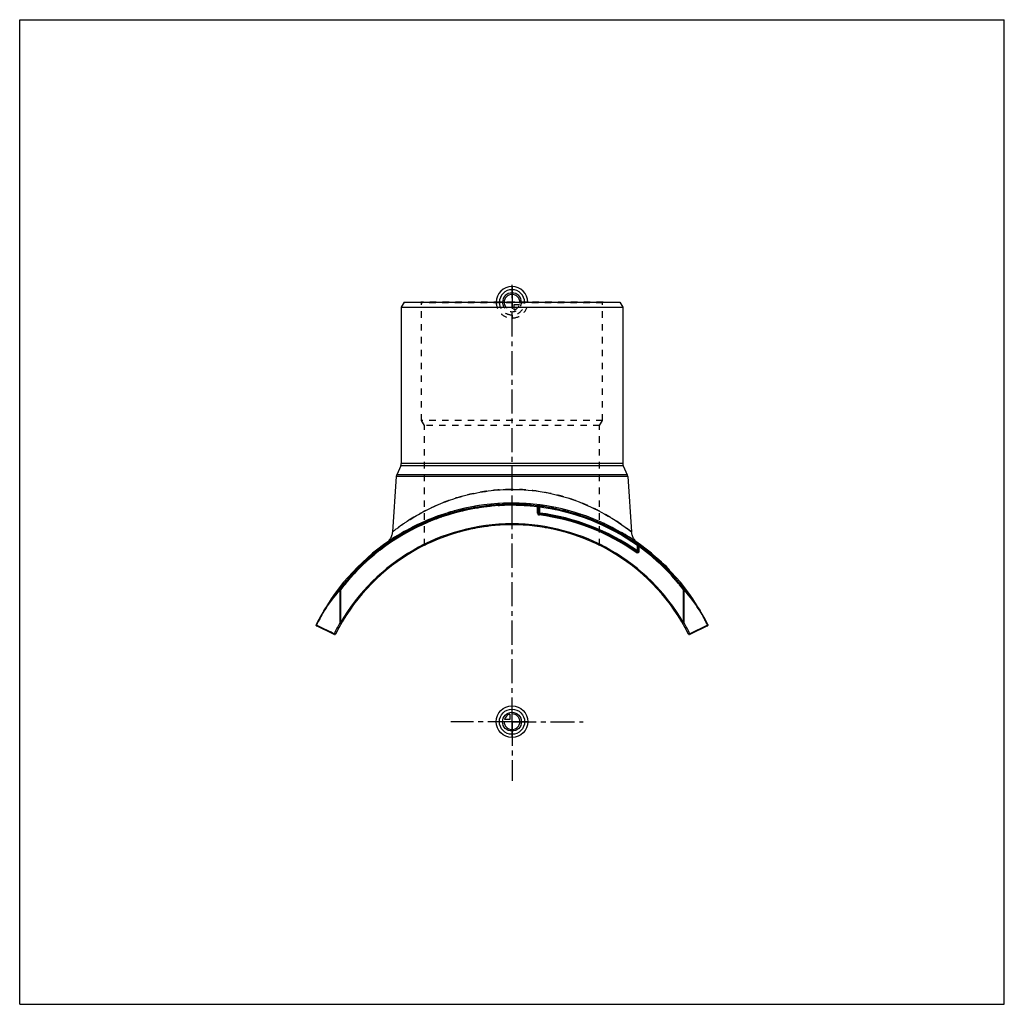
# Model space of a CAD drawing. Header units: millimetres. Extents: x 0 to 1000, y 0 to 1000.
import ezdxf

# ---------------------------------------------------------------- set-up
doc = ezdxf.new("R2010")
doc.units = ezdxf.units.MM
doc.header["$LTSCALE"] = 65.185185
doc.linetypes.add('CENTER', pattern=[0.6, 0.375, -0.075, 0.075, -0.075])
doc.linetypes.add('HIDDEN', pattern=[0.2, 0.1, -0.1])
doc.layers.get('0').update_dxf_attribs({"linetype": 'CONTINUOUS'})
for name, color, linetype in [('ACHSEN_S', 7, 'CONTINUOUS'), ('FASEN', 7, 'CONTINUOUS'), ('KOERPER', 7, 'CONTINUOUS'), ('KONST.EL_MIT_GEO', 7, 'CONTINUOUS'), ('KURVEN', 7, 'CONTINUOUS'), ('RUNDUNG', 7, 'CONTINUOUS'), ('SCHNITT', 7, 'CONTINUOUS')]:
    doc.layers.add(name, color=color, linetype=linetype)

msp = doc.modelspace()

# ---------------------------------------------------------------- linework, layer by layer
at = {"color": 7, "linetype": 'Continuous'}
for p, q in [((0, 0), (0, 1000)), ((0, 1000), (1000, 1000)), ((1000, 0), (1000, 1000)), ((0, 0), (1000, 0))]:
    msp.add_line(p, q, dxfattribs=at)
at = {"layer": 'ACHSEN_S', "color": 40, "linetype": 'CENTER'}
for q in [(500, 292), (495, 287), (505, 287), (500, 282)]:
    msp.add_line((500, 287), q, dxfattribs=at)
at = {"layer": 'FASEN', "color": 7, "linetype": 'Continuous'}
for p, q in [((390.4, 713), (387.5, 708)), ((390.4, 713), (609.6, 713)), ((609.6, 713), (612.5, 708)), ((387.5, 708), (612.5, 708))]:
    msp.add_line(p, q, dxfattribs=at)
at = {"layer": 'KOERPER', "color": 40, "linetype": 'CENTER'}
for q in [(500, 730.6), (437.9, 287), (572.2, 287), (500, 226.8)]:
    msp.add_line((500, 287), q, dxfattribs=at)
at = {"layer": 'KOERPER', "color": 7, "linetype": 'Continuous'}
for p, q in [((387.1, 547), (382.9, 537.8)), ((612.9, 547), (617.1, 537.8)), ((382.4, 536.1), (378.5, 479.7)), ((617.6, 536.1), (621.5, 479.7))]:
    msp.add_line(p, q, dxfattribs=at)
at = {"layer": 'KONST.EL_MIT_GEO', "color": 8, "linetype": 'HIDDEN'}
for p, q in [((408, 712.5), (407.5, 713)), ((592.5, 713), (407.5, 713)), ((408, 593), (408, 712.5)), ((592, 712.5), (408, 712.5)), ((592, 712.5), (592.5, 713)), ((592, 593), (592, 712.5)), ((411, 587.8), (408, 593)), ((592, 593), (408, 593)), ((589, 587.8), (592, 593)), ((411, 466.1), (411, 587.8)), ((589, 587.8), (411, 587.8)), ((589, 466.1), (589, 587.8)), ((653.8, 447.1), (654, 447.3)), ((654, 447.3), (653.8, 447.1)), ((653.9, 447), (654.1, 447.2)), ((654.2, 446.7), (654.4, 447)), ((654.4, 446.5), (654.6, 446.7)), ((654.6, 446.4), (654.8, 446.6)), ((654.6, 446.3), (654.8, 446.5)), ((654.7, 446.2), (654.9, 446.4)), ((654.9, 446), (655.1, 446.3)), ((654.9, 446), (655.1, 446.2)), ((655.1, 445.9), (655.3, 446.1)), ((655.1, 445.8), (655.3, 446)), ((655.8, 445.1), (656, 445.3)), ((655.9, 445.1), (656.1, 445.3)), ((655.9, 445), (656.1, 445.2)), ((656.2, 444.8), (656.4, 445)), ((656.5, 444.4), (656.7, 444.6)), ((656.7, 444.3), (656.9, 444.5)), ((656.7, 444.2), (656.9, 444.5)), ((657.2, 443.8), (657.4, 444)), ((657.3, 443.7), (657.5, 443.9)), ((657.3, 443.6), (657.5, 443.8)), ((658.3, 442.6), (658.5, 442.8)), ((658.7, 442.3), (658.9, 442.5)), ((658.7, 442.2), (658.9, 442.4)), ((658.7, 442.2), (658.9, 442.4)), ((658.9, 442), (659.1, 442.3)), ((659, 441.9), (659.2, 442.1)), ((659.3, 441.6), (659.5, 441.8)), ((659.3, 441.6), (659.5, 441.8)), ((659.4, 441.5), (659.6, 441.8))]:
    msp.add_line(p, q, dxfattribs=at)
at = {"layer": 'KONST.EL_MIT_GEO', "color": 7, "linetype": 'Continuous'}
for p, q in [((653.7, 447.6), (653.5, 447.4)), ((653.6, 447.3), (653.8, 447.5)), ((659.1, 441.9), (659.3, 442.1)), ((659.7, 441.2), (659.9, 441.4))]:
    msp.add_line(p, q, dxfattribs=at)
at = {"layer": 'KONST.EL_MIT_GEO', "color": 8, "linetype": 'HIDDEN'}
for radius, start, end in [(200, 63.5767, 116.4233), (222, 44, 46.2718)]:
    msp.add_arc((500, 287), radius, start, end, dxfattribs=at)
at = {"layer": 'KONST.EL_MIT_GEO', "color": 7, "linetype": 'Continuous'}
msp.add_arc((500, 287), 222.3, 44, 46.2718, dxfattribs=at)
at = {"layer": 'KURVEN', "color": 40, "linetype": 'Continuous'}
for p, q in [((500, 729), (500, 713)), ((500, 271), (500, 303)), ((497.8, 294.7), (497.8, 289.2)), ((516, 287), (484, 287)), ((497.8, 289.2), (492.3, 289.2))]:
    msp.add_line(p, q, dxfattribs=at)
at = {"layer": 'KURVEN', "color": 8, "linetype": 'HIDDEN'}
for p, q in [((516, 713), (484, 713)), ((500, 713), (500, 697)), ((502.2, 705.3), (502.2, 710.8)), ((502.2, 710.8), (507.7, 710.8))]:
    msp.add_line(p, q, dxfattribs=at)
at = {"layer": 'KURVEN', "color": 40, "linetype": 'Continuous'}
for radius in [16, 12.8, 9.6]:
    msp.add_circle((500, 287), radius, dxfattribs=at)
for centre, radius, start, end in [((500, 713), 16, 0, 180), ((500, 713), 12.8, 0, 180), ((500, 713), 9.6, 0, 179.9999), ((500, 713), 8, 0, 179.9999), ((500, 287), 8, 180, 90), ((500, 287), 8, 105.962, 164.038)]:
    msp.add_arc(centre, radius, start, end, dxfattribs=at)
at = {"layer": 'KURVEN', "color": 8, "linetype": 'HIDDEN'}
for radius, start, end in [(16, 180, 360), (12.8, 180, 360), (9.6, 179.9999, 360), (8, 179.9999, 270), (8, 285.962, 344.038)]:
    msp.add_arc((500, 713), radius, start, end, dxfattribs=at)
at = {"layer": 'RUNDUNG', "color": 7, "linetype": 'Continuous'}
for p, q in [((387.5, 708), (387.5, 549.1)), ((612.5, 708), (612.5, 549.1)), ((612.9, 547), (387.1, 547)), ((612.5, 549.1), (387.5, 549.1)), ((617.6, 536.1), (382.4, 536.1)), ((617.1, 537.8), (382.9, 537.8)), ((526.9, 505.1), (525.9, 505.2)), ((525.9, 504.9), (527.9, 504.9)), ((525.9, 498.9), (525.9, 504.9)), ((526.9, 506.1), (526.9, 505.6)), ((526.9, 504.9), (526.9, 498.9)), ((527.9, 504.9), (528, 505.9)), ((527.9, 504.9), (527.9, 498.9)), ((525.9, 498.9), (527.9, 498.9)), ((527.6, 496.9), (527.9, 498.9)), ((372.6, 468.8), (372.2, 468.5)), ((626.2, 458.8), (627.3, 460.5)), ((627.9, 466.8), (627.3, 466)), ((627.3, 466), (628.3, 466)), ((627.3, 460.5), (627.3, 466)), ((629.3, 460.5), (627.3, 460.5)), ((628.3, 466.3), (628.3, 466.6)), ((628.3, 460.5), (628.3, 466)), ((629.3, 464.7), (628.3, 464.7)), ((629.3, 460.5), (629.3, 464.7)), ((325.9, 421.1), (325.1, 421.7)), ((325.3, 421.1), (325.3, 387.4)), ((325.9, 421.1), (325.3, 421.1)), ((325.9, 421.1), (325.9, 387.4)), ((674.1, 421.1), (674.9, 421.7)), ((674.1, 421.1), (674.7, 421.1)), ((674.1, 387.4), (674.1, 421.1)), ((674.7, 387.4), (674.7, 421.1)), ((319.3, 376.4), (301.3, 385.2)), ((319.5, 375.5), (301.6, 384.3)), ((305.6, 383.1), (303.5, 384.1)), ((325.9, 387.4), (325.3, 387.4)), ((326.7, 386.9), (325.9, 387.4)), ((674.1, 387.4), (673.3, 386.9)), ((674.7, 387.4), (674.1, 387.4)), ((698.4, 384.3), (680.5, 375.5)), ((698.7, 385.2), (680.7, 376.4)), ((317.4, 377.3), (315.5, 378.2)), ((682.8, 377.4), (680.7, 376.4))]:
    msp.add_line(p, q, dxfattribs=at)
at = {"layer": 'RUNDUNG', "color": 8, "linetype": 'HIDDEN'}
for p, q in [((372.2, 468.5), (372.2, 468.5)), ((627.8, 468.5), (627.8, 468.5))]:
    msp.add_line(p, q, dxfattribs=at)
at = {"layer": 'RUNDUNG', "color": 7, "linetype": 'Continuous'}
for points in [[(378.5, 479.7), (378.5, 479.4), (378.4, 478.9), (378.3, 478.4), (378.3, 477.9), (378.2, 477.4), (378, 476.9), (377.9, 476.5), (377.7, 476), (377.6, 475.5), (377.4, 475.1), (377.2, 474.6), (377, 474.1), (376.8, 473.7), (376.5, 473.3), (376.3, 472.8), (376, 472.4), (375.7, 472), (375.4, 471.6), (375.1, 471.2), (374.8, 470.8), (374.4, 470.5), (374.1, 470.1), (373.7, 469.8), (373.4, 469.4), (373, 469.1), (372.6, 468.8)], [(627.8, 468.5), (627.4, 468.8), (627, 469.1), (626.6, 469.4), (626.3, 469.8), (625.9, 470.1), (625.6, 470.5), (625.2, 470.8), (624.9, 471.2), (624.6, 471.6), (624.3, 472), (624, 472.4), (623.7, 472.8), (623.5, 473.3), (623.2, 473.7), (623, 474.1), (622.8, 474.6), (622.6, 475.1), (622.4, 475.5), (622.3, 476), (622.1, 476.5), (622, 476.9), (621.8, 477.4), (621.7, 477.9), (621.7, 478.4), (621.6, 478.9), (621.5, 479.4), (621.5, 479.7)]]:
    msp.add_lwpolyline(points, dxfattribs=at)
for centre, radius, start, end in [((382.5, 549.1), 5, 335.556, 360), ((617.5, 549.1), 5, 180, 204.444), ((387.4, 535.8), 5, 155.556, 176), ((612.6, 535.8), 5, 4, 24.444), ((500, 287), 220.8, 83.0025, 142.3983), ((500, 287), 219.8, 83.2262, 142.3983), ((527.9, 504.9), 2, 170.568, 180), ((527.4, 503.4), 2.54, 101.6018, 103.8247), ((500, 287), 220.7, 54.4413, 83), ((527.9, 504.9), 1, 82.7051, 180), ((500, 287), 219.7, 54.5754, 82.7051), ((527.9, 498.9), 2, 180, 262.7365), ((527.9, 498.9), 1, 180, 262.7713), ((500, 279), 219.7, 54.9426, 82.7716), ((500, 279), 220.7, 54.9422, 82.7713), ((500, 279), 221.7, 54.9422, 82.7713), ((500, 287), 200, 26.4003, 153.5997), ((500, 287), 201, 29.9733, 150.0265), ((627.3, 460.5), 2, 234.8956, 360), ((627.3, 460.5), 1, 234.9422, 360), ((500, 287), 222, 54.8676, 54.8998), ((500, 287), 222, 54.8555, 54.8617), ((627.3, 466), 1, 0, 54.5753), ((658.5, 483.8), 34.8, 209.6726, 209.8388), ((500, 287), 220.8, 37.6019, 54.4561), ((625.8, 463.9), 3.65, 46.2859, 46.9341), ((654.7, 481.6), 30.5, 209.8457, 210.1504), ((500, 287), 219.8, 37.6019, 53.9485), ((493.4, 279.5), 220.4, 139.8098, 146.9346), ((492.6, 279.2), 219.4, 139.6958, 146.8289), ((507.4, 279.2), 219.4, 33.1745, 40.3044), ((506, 279.1), 221, 33.0794, 40.1797), ((500, 287), 222, 149.4832, 153.6255), ((498.9, 286.8), 220.7, 149.3931, 153.5437), ((501.1, 286.8), 220.8, 26.4565, 30.6097), ((500, 287), 222, 26.3745, 30.5407), ((302, 385.2), 1, 153.6255, 243.8848), ((500.4, 286.1), 202.3, 149.9533, 153.5062), ((499.8, 286.2), 202.1, 26.4967, 30.0523), ((698, 385.2), 1, 296.1152, 26.3745), ((320, 376.4), 1, 243.8848, 333.5997), ((680, 376.4), 1, 206.4003, 296.1152)]:
    msp.add_arc(centre, radius, start, end, dxfattribs=at)
at = {"layer": 'RUNDUNG', "color": 8, "linetype": 'HIDDEN'}
for centre, radius, start, end in [((500, 287), 220.8, 37.6017, 142.3981), ((500, 287), 219.8, 37.6017, 142.3981), ((500, 287), 222, 54.8998, 125.1569), ((500, 287), 222, 54.8617, 54.8676), ((500, 287), 222, 54.8431, 54.8555), ((494, 279.1), 221, 139.8203, 146.9249), ((493.2, 278.8), 220.1, 139.7071, 146.8142), ((507.4, 279.2), 219.4, 33.171, 40.3043), ((506.6, 279.5), 220.4, 33.0611, 40.1903), ((498.9, 286.8), 220.8, 149.3903, 153.5435), ((500, 287), 222, 149.4563, 149.4832), ((501.1, 286.8), 220.7, 26.4562, 30.6069), ((500.2, 286.2), 202.1, 149.9476, 153.5035), ((499.6, 286.1), 202.3, 26.4938, 30.0466)]:
    msp.add_arc(centre, radius, start, end, dxfattribs=at)
for points, knots in [([(500, 523), (489.1, 523), (467.1, 521), (435.3, 512.5), (405.3, 498.7), (387.1, 486.5), (378.5, 479.7)], [0, 0, 0, 0, 0.24997, 0.49996, 0.74997, 1, 1, 1, 1]), ([(621.5, 479.7), (621.5, 479.7), (621.5, 479.7), (621.5, 479.8), (621.4, 479.8), (621.3, 479.9), (621.2, 479.9), (621.1, 480), (620.8, 480.2), (620.5, 480.5), (620, 480.9), (619.5, 481.3), (618.7, 481.9), (617.5, 482.8), (615.8, 484.1), (613.8, 485.5), (611.6, 487.1), (609.1, 488.8), (605.4, 491.3), (600.1, 494.6), (593.2, 498.6), (585.4, 502.7), (576.8, 506.7), (567.5, 510.6), (557.4, 514.1), (543, 518.2), (523.9, 521.9), (508, 523), (500, 523)], [0, 0, 0, 0, 0.0001, 0.00039, 0.00087, 0.00155, 0.00243, 0.00349, 0.0062, 0.00965, 0.01386, 0.01879, 0.02443, 0.03779, 0.05378, 0.07224, 0.093, 0.11591, 0.14081, 0.19602, 0.25767, 0.32497, 0.39729, 0.47409, 0.5549, 0.63925, 0.81631, 1, 1, 1, 1]), ([(308.8, 399.7), (308.7, 399.7), (308.8, 399.5), (308.9, 399.3), (308.9, 399.2)], [0, 0, 0, 0, 0.40893, 1, 1, 1, 1]), ([(308.8, 399.7), (308.8, 399.7), (308.8, 399.8), (308.8, 399.8), (308.8, 399.8)], [0, 0, 0, 0, 0.19545, 1, 1, 1, 1]), ([(691.3, 399.7), (691.3, 399.6), (691.2, 399.4), (691.1, 399.3), (691.1, 399.2)], [0, 0, 0, 0, 0.40893, 1, 1, 1, 1]), ([(691.2, 399.8), (691.2, 399.8), (691.2, 399.8), (691.2, 399.7), (691.3, 399.7)], [0, 0, 0, 0, 0.27352, 1, 1, 1, 1]), ([(326.7, 386.9), (326.7, 386.9), (326.5, 386.8), (326.3, 386.8), (326.1, 386.9), (325.9, 387), (325.6, 387.2), (325.4, 387.3), (325.3, 387.4)], [0, 0, 0, 0, 0.14115, 0.25087, 0.3846, 0.53562, 0.69508, 1, 1, 1, 1]), ([(674.7, 387.4), (674.7, 387.4), (674.5, 387.3), (674.3, 387.1), (674.1, 387), (673.9, 386.9), (673.7, 386.8), (673.5, 386.8), (673.3, 386.9), (673.3, 386.9)], [0, 0, 0, 0, 0.14711, 0.30519, 0.46461, 0.61556, 0.74925, 0.85893, 1, 1, 1, 1]), ([(698.7, 385.2), (698.7, 385.1), (698.8, 384.9), (698.7, 384.6), (698.6, 384.4), (698.5, 384.3), (698.4, 384.3)], [0, 0, 0, 0, 0.29205, 0.55595, 0.78858, 1, 1, 1, 1])]:
    msp.add_open_spline(points, degree=3, knots=knots, dxfattribs=at)
at = {"layer": 'RUNDUNG', "color": 7, "linetype": 'Continuous'}
for points, knots in [([(378.5, 479.7), (378.5, 479.7), (378.5, 479.7), (378.5, 479.8), (378.6, 479.8), (378.7, 479.9), (378.8, 479.9), (378.9, 480), (379.2, 480.2), (379.5, 480.5), (380, 480.9), (380.5, 481.3), (381.3, 481.9), (382.5, 482.8), (384.2, 484.1), (386.2, 485.5), (388.4, 487.1), (390.9, 488.8), (394.6, 491.3), (399.9, 494.6), (406.8, 498.6), (414.6, 502.7), (423.2, 506.7), (432.5, 510.6), (442.6, 514.1), (457, 518.2), (476.1, 521.9), (492, 523), (500, 523)], [0, 0, 0, 0, 0.0001, 0.00039, 0.00087, 0.00155, 0.00243, 0.00349, 0.0062, 0.00965, 0.01386, 0.01879, 0.02443, 0.03779, 0.05378, 0.07224, 0.093, 0.11591, 0.14081, 0.19602, 0.25767, 0.32497, 0.39729, 0.47409, 0.5549, 0.63925, 0.81631, 1, 1, 1, 1]), ([(500, 523), (510.9, 523), (532.9, 521), (564.7, 512.5), (594.6, 498.7), (612.9, 486.5), (621.5, 479.7)], [0, 0, 0, 0, 0.24997, 0.49996, 0.74997, 1, 1, 1, 1]), ([(525.9, 505.2), (525.9, 505.3), (526, 505.5), (526.3, 505.7), (526.5, 505.8), (526.7, 505.9), (526.8, 505.9)], [0, 0, 0, 0, 0.25815, 0.50955, 0.75591, 1, 1, 1, 1]), ([(629, 465.6), (628.9, 465.6), (628.8, 465.6), (628.5, 465.7), (628.4, 465.9), (628.3, 466), (628.3, 466)], [0, 0, 0, 0, 0.32805, 0.60703, 0.82669, 1, 1, 1, 1]), ([(629, 465.6), (629, 465.8), (628.8, 466.1), (628.5, 466.4), (628.4, 466.5)], [0, 0, 0, 0, 0.49847, 1, 1, 1, 1]), ([(629.3, 464.7), (629.3, 464.8), (629.2, 465.1), (629.1, 465.4), (629, 465.6)], [0, 0, 0, 0, 0.25443, 1, 1, 1, 1]), ([(325.1, 421.7), (325.1, 421.6), (325.1, 421.5), (325.1, 421.3), (325.2, 421.2), (325.3, 421.1)], [0, 0, 0, 0, 0.40498, 0.68023, 1, 1, 1, 1]), ([(674.7, 421.1), (674.8, 421.2), (674.9, 421.3), (674.9, 421.5), (674.9, 421.6), (674.9, 421.7)], [0, 0, 0, 0, 0.31977, 0.59502, 1, 1, 1, 1]), ([(308.9, 399.2), (308.9, 399.3), (308.8, 399.5), (308.7, 399.7), (308.8, 399.7)], [0, 0, 0, 0, 0.58769, 1, 1, 1, 1]), ([(308.8, 399.7), (308.7, 399.7), (308.7, 399.6), (308.8, 399.4), (308.9, 399.3), (308.9, 399.2)], [0, 0, 0, 0, 0.18276, 0.53012, 1, 1, 1, 1]), ([(691.2, 399.7), (691.3, 399.7), (691.2, 399.5), (691.1, 399.3), (691.1, 399.2)], [0, 0, 0, 0, 0.41231, 1, 1, 1, 1]), ([(691.2, 399.7), (691.3, 399.7), (691.3, 399.6), (691.2, 399.4), (691.1, 399.3), (691.1, 399.2)], [0, 0, 0, 0, 0.18274, 0.53013, 1, 1, 1, 1]), ([(301.1, 385.6), (301.1, 385.6), (301.1, 385.5), (301.1, 385.3), (301.2, 385.2), (301.3, 385.2)], [0, 0, 0, 0, 0.18253, 0.52903, 1, 1, 1, 1]), ([(301.6, 384.3), (301.5, 384.3), (301.4, 384.4), (301.3, 384.6), (301.2, 384.9), (301.3, 385.1), (301.3, 385.2)], [0, 0, 0, 0, 0.21124, 0.44402, 0.70801, 1, 1, 1, 1]), ([(325.3, 387.4), (325.3, 387.4), (325.5, 387.3), (325.7, 387.1), (325.9, 387), (326.1, 386.9), (326.3, 386.8), (326.5, 386.8), (326.7, 386.9), (326.7, 386.9)], [0, 0, 0, 0, 0.14711, 0.30519, 0.46461, 0.61556, 0.74925, 0.85893, 1, 1, 1, 1]), ([(673.3, 386.9), (673.3, 386.9), (673.5, 386.8), (673.7, 386.8), (673.9, 386.9), (674.1, 387), (674.4, 387.2), (674.6, 387.3), (674.7, 387.4)], [0, 0, 0, 0, 0.14115, 0.25087, 0.3846, 0.53562, 0.69508, 1, 1, 1, 1]), ([(698.4, 384.3), (698.5, 384.3), (698.6, 384.4), (698.7, 384.6), (698.8, 384.9), (698.7, 385.1), (698.7, 385.2)], [0, 0, 0, 0, 0.21124, 0.44402, 0.70801, 1, 1, 1, 1]), ([(698.9, 385.6), (698.9, 385.6), (698.9, 385.5), (698.9, 385.3), (698.8, 385.2), (698.7, 385.2)], [0, 0, 0, 0, 0.18253, 0.52903, 1, 1, 1, 1]), ([(320.9, 375.9), (320.8, 375.9), (320.7, 375.8), (320.4, 375.8), (320.2, 375.9), (320, 376), (319.7, 376.1), (319.4, 376.3), (319.3, 376.4)], [0, 0, 0, 0, 0.138, 0.24865, 0.38411, 0.53691, 0.69747, 1, 1, 1, 1]), ([(319.3, 376.4), (319.3, 376.3), (319.3, 376.1), (319.3, 375.8), (319.4, 375.6), (319.5, 375.5), (319.5, 375.5)], [0, 0, 0, 0, 0.30299, 0.57196, 0.80065, 1, 1, 1, 1]), ([(680.7, 376.4), (680.6, 376.3), (680.3, 376.1), (680, 376), (679.8, 375.9), (679.6, 375.8), (679.3, 375.8), (679.2, 375.9), (679.1, 375.9)], [0, 0, 0, 0, 0.30253, 0.46308, 0.61588, 0.75135, 0.86198, 1, 1, 1, 1]), ([(680.5, 375.5), (680.5, 375.5), (680.6, 375.6), (680.7, 375.8), (680.7, 376.1), (680.7, 376.3), (680.7, 376.4)], [0, 0, 0, 0, 0.19934, 0.42809, 0.69682, 1, 1, 1, 1])]:
    msp.add_open_spline(points, degree=3, knots=knots, dxfattribs=at)
msp.add_open_spline([(526.9, 505.6), (527.1, 505.7), (527.4, 505.8), (527.6, 505.9)], degree=3, dxfattribs=at)
at = {"layer": 'SCHNITT', "color": 40, "linetype": 'CENTER'}
msp.add_line((500, 502), (500, 514), dxfattribs=at)
at = {"layer": 'SCHNITT', "color": 8, "linetype": 'HIDDEN'}
for p, q in [((490.5, 508.8), (490.5, 507)), ((509.5, 507), (490.5, 507)), ((492.6, 508.9), (492.7, 508.9)), ((499.6, 508.7), (500, 508.7)), ((500, 508.7), (500.3, 508.7)), ((507.3, 508.9), (507.3, 508.9)), ((507.3, 508.9), (507.4, 508.9)), ((509.5, 508.8), (509.5, 507))]:
    msp.add_line(p, q, dxfattribs=at)
at = {"layer": 'SCHNITT', "color": 7, "linetype": 'Continuous'}
for start, end in [(91.8945, 149.4832), (88.13, 91.8738), (30.5199, 88.1056)]:
    msp.add_arc((500, 287), 222, start, end, dxfattribs=at)
at = {"layer": 'SCHNITT', "color": 8, "linetype": 'HIDDEN'}
for centre, radius, start, end in [((495.1, 541.9), 33.2, 265.8132, 265.979), ((500, 287), 222, 91.8738, 91.8945), ((495.2, 544.1), 35.3, 265.9789, 266.1267), ((500, 287), 222, 88.1056, 88.13), ((504.8, 542.9), 34.1, 273.9256, 274.14)]:
    msp.add_arc(centre, radius, start, end, dxfattribs=at)
at = {"layer": 'SCHNITT', "color": 7, "linetype": 'Continuous'}
for points in [[(492.7, 508.9), (492.6, 508.9), (492.6, 508.9), (492.6, 508.9)], [(507.4, 508.9), (507.4, 508.9), (507.4, 508.9), (507.3, 508.9)]]:
    msp.add_open_spline(points, degree=3, dxfattribs=at)
for points, knots in [([(500, 508.7), (498.6, 508.7), (496.7, 508.7), (494.3, 508.8), (493.2, 508.8), (492.7, 508.9)], [0, 0, 0, 0, 0.55276, 0.79556, 1, 1, 1, 1]), ([(507.3, 508.9), (506.8, 508.8), (505.7, 508.8), (503.3, 508.7), (501.4, 508.7), (500, 508.7)], [0, 0, 0, 0, 0.20445, 0.44726, 1, 1, 1, 1])]:
    msp.add_open_spline(points, degree=3, knots=knots, dxfattribs=at)
at = {"layer": 'SCHNITT', "color": 8, "linetype": 'HIDDEN'}
for points, knots in [([(492.9, 508.9), (493.9, 508.8), (496.1, 508.7), (498.4, 508.7), (499.6, 508.7)], [0, 0, 0, 0, 0.45094, 1, 1, 1, 1]), ([(500.3, 508.7), (501.6, 508.7), (503.9, 508.7), (506.2, 508.8), (507.2, 508.9)], [0, 0, 0, 0, 0.54974, 1, 1, 1, 1])]:
    msp.add_open_spline(points, degree=3, knots=knots, dxfattribs=at)

doc.saveas('drawing.dxf')
